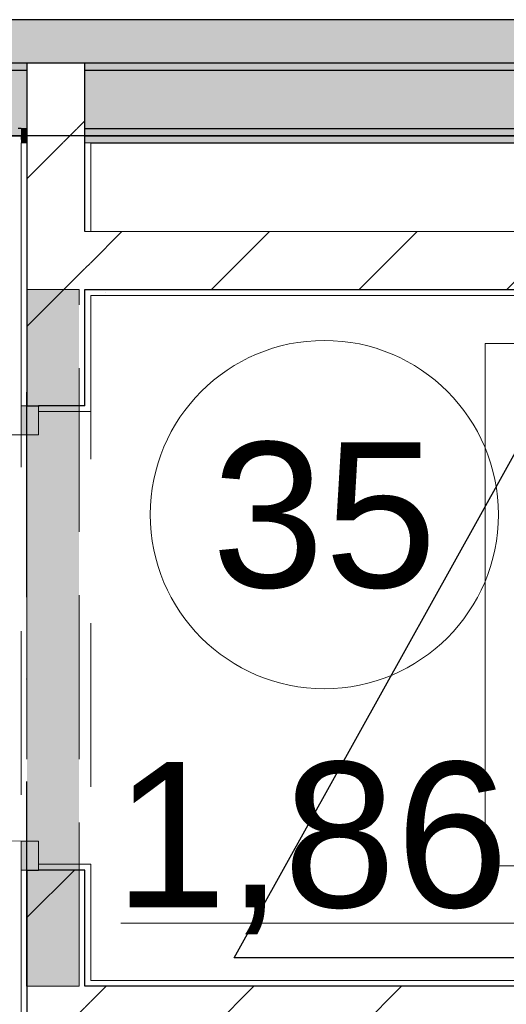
# Model space of a CAD drawing. Header units: millimetres. Extents: x -59761 to 112741, y -57975 to 46221.
# Tile 243 of 256: x 7088 to 7926, y 13479 to 15175. Entities that reach past the tile are written whole.
import ezdxf

# ---------------------------------------------------------------- set-up
doc = ezdxf.new("R2010")
doc.units = ezdxf.units.MM
for name, pattern in [('Wipeout_Contour', [1000, 0, -1000]), ('Невидимая', [391.222223, 282.222223, -109]), ('Штриховая', [564.444447, 282.222223, -282.222223]), ('Штрихпунктирная', [670.277762, 352.777767, -176.388884, 0, -141.111112])]:
    doc.linetypes.add(name, pattern=pattern)
for name, color, linetype in [('2D - Общий', 7, 'Continuous'), ('Интерьер - Сантехника', 7, 'Continuous'), ('Конструктив - ГКЛ', 7, 'Continuous'), ('Конструктив - Перемычки', 7, 'Continuous'), ('Конструктив - Стена сущ для демонтажного плана', 7, 'Continuous'), ('Конструктив - Стена сущ для Кладочного плана', 7, 'Continuous'), ('Конструктив - Стены Блок 100 нов', 7, 'Continuous'), ('Элемент Модели - Зона', 7, 'Continuous')]:
    doc.layers.add(name, color=color, linetype=linetype)
doc.styles.add('СГЕНЕРИР_СТИЛЬ_1', font='arial.ttf')
pattern_1 = [(45, (-45000, -54000), (-127.2792, 127.2792), [])]
pattern_2 = [(45, (-45000, -53650), (-111.36932, 111.36932), [0, -105, 0, -157.5]), (110, (-44650, -53650), (148.0016, 53.86817), [0, -77, 0, -133])]

msp = doc.modelspace()

# ---------------------------------------------------------------- hatches: boundary and pattern name
at = {"layer": 'Конструктив - ГКЛ', "linetype": 'Continuous', "lineweight": 5}
for points in [[(3487.5, 15087.5), (7100, 15087.5), (7100, 15100), (3487.5, 15100)], [(7200, 15087.5), (10700, 15087.5), (10700, 15100), (7200, 15100)], [(3587.5, 14987.5), (7100, 14987.5), (7100, 15087.5), (3587.5, 15087.5)], [(7200, 14987.5), (10700, 14987.5), (10700, 15087.5), (7200, 15087.5)], [(7090, 14975), (7100, 14975), (7100, 14987.5), (7090, 14987.5)], [(7200, 14975), (10700, 14975), (10700, 14987.5), (7200, 14987.5)], [(7090, 14963), (7100, 14963), (7100, 14975), (7090, 14975)], [(7200, 14963), (10700, 14963), (10700, 14975), (7200, 14975)]]:
    msp.add_hatch(color=9, dxfattribs=at).paths.add_polyline_path(points)
at = {"layer": 'Конструктив - Стена сущ для демонтажного плана', "linetype": 'Continuous', "lineweight": 15}
msp.add_hatch(color=7, dxfattribs=at).paths.add_polyline_path([(3400, 15175), (3400, 14975), (13000, 14975), (13000, 15175)])
at = {"layer": 'Конструктив - Стена сущ для Кладочного плана', "linetype": 'Continuous', "lineweight": 15}
msp.add_hatch(color=7, dxfattribs=at).paths.add_polyline_path([(3400, 15175), (3400, 14975), (13020, 14975), (13020, 15175)])

# ---------------------------------------------------------------- linework, layer by layer
at = {"layer": 'Интерьер - Сантехника', "color": 7, "linetype": 'Continuous', "lineweight": 5, "flags": 128}
msp.add_lwpolyline([(8790, 13717.34), (7890, 13717.34), (7890, 14617.34), (8790, 14617.34)], close=True, dxfattribs=at)
at = {"layer": 'Конструктив - ГКЛ', "color": 7, "linetype": 'Continuous', "lineweight": 30}
for p, q in [((7100, 15100), (7100, 15087.5)), ((7200, 15087.5), (7200, 15100)), ((7100, 15087.5), (3587.5, 15087.5)), ((7100, 15087.5), (7100, 14987.5)), ((10700, 15087.5), (7200, 15087.5)), ((7200, 14987.5), (7200, 15087.5)), ((7090, 14987.5), (7085, 14987.5)), ((7090, 14987.5), (7100, 14987.5)), ((7100, 14987.5), (7100, 14975)), ((7200, 14975), (7200, 14987.5)), ((7200, 14987.5), (10700, 14987.5)), ((7100, 14975), (7100, 14963)), ((7200, 14963), (7200, 14975))]:
    msp.add_line(p, q, dxfattribs=at)
at = {"layer": 'Конструктив - ГКЛ', "color": 7, "linetype": 'Continuous', "lineweight": 30, "flags": 128}
for points in [[(29500, 15100), (3475, 15100)], [(29500, 14975), (3600, 14975)], [(7090, 14975), (7100, 14975)], [(7090, 14963), (7100, 14963)], [(7200, 14975), (10700, 14975)], [(7200, 14963), (10700, 14963)]]:
    msp.add_lwpolyline(points, dxfattribs=at)
at = {"layer": 'Конструктив - Стена сущ для демонтажного плана', "color": 7, "linetype": 'Continuous', "lineweight": 30, "flags": 128}
for points in [[(13000, 15175), (3400, 15175)], [(3600, 14975), (13000, 14975)]]:
    msp.add_lwpolyline(points, dxfattribs=at)
at = {"layer": 'Конструктив - Стена сущ для Кладочного плана', "color": 7, "linetype": 'Continuous', "lineweight": 30, "flags": 128}
for points in [[(13020, 15175), (3400, 15175)], [(3600, 14975), (13020, 14975)]]:
    msp.add_lwpolyline(points, dxfattribs=at)
at = {"layer": 'Конструктив - Стены Блок 100 нов', "color": 7, "linetype": 'Continuous', "lineweight": 5}
for p, q in [((7090, 14460), (6390, 14460)), ((7090, 14460), (7120, 14460)), ((7120, 13760), (7090, 13760))]:
    msp.add_line(p, q, dxfattribs=at)
msp.add_arc((7090, 14460), 700, 180, 270, dxfattribs=at)
at = {"layer": 'Элемент Модели - Зона', "color": 7, "linetype": 'Continuous', "lineweight": 15}
msp.add_line((7261.62, 13618.45), (8372.48, 13618.45), dxfattribs=at)
at = {"layer": 'Элемент Модели - Зона', "color": 253, "linetype": 'Штриховая', "lineweight": 15, "flags": 128}
for points in [[(3600, 14975), (3600, 9320), (9000, 9320), (10700, 9320), (10700, 12100), (8800, 12100), (7090, 12100), (7090, 13410), (7090, 14975)], [(7210, 14700), (7210, 13520), (8790, 13520), (8790, 14700)]]:
    msp.add_lwpolyline(points, close=True, dxfattribs=at)
at = {"layer": 'Элемент Модели - Зона', "color": 7, "linetype": 'Continuous', "lineweight": 15, "flags": 128}
msp.add_lwpolyline([(7912.6, 14322.41, 1), (7312.6, 14322.41, 1)], format="xyb", close=True, dxfattribs=at)

# ---------------------------------------------------------------- texts
at = {"layer": 'Элемент Модели - Зона', "color": 7, "lineweight": 15, "char_height": 250, "attachment_point": 5, "style": 'СГЕНЕРИР_СТИЛЬ_1'}
for s, insert in [('\\A1;{\\pqc;\\fArial|b0|i0|c204|p38;35}', (7612.6, 14320.26)), ('\\A1;{\\pqc;\\fArial|b0|i0|c204|p38;1,86 м²}', (7817.05, 13747.76))]:
    msp.add_mtext(s, dxfattribs=dict(at, insert=insert))

# ---------------------------------------------------------------- next in the draw order: wipeouts: each hides what was drawn before it
at = {"color": 254, "linetype": 'Wipeout_Contour', "lineweight": 0, "ltscale": 9918922.023341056}
msp.add_wipeout([(7100, 15087.5), (7200, 15087.5), (7200, 15100), (7100, 15100)], dxfattribs=at).dxf.layer = 'Конструктив - Стены Блок 100 нов'
at = {"color": 254, "linetype": 'Wipeout_Contour', "lineweight": 0, "ltscale": 9918976.646314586}
msp.add_wipeout([(7100, 14963), (7200, 14963), (7200, 14975), (7100, 14975)], dxfattribs=at).dxf.layer = 'Конструктив - Стены Блок 100 нов'
at = {"color": 254, "linetype": 'Wipeout_Contour', "lineweight": 0, "ltscale": 9919286.891833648}
msp.add_wipeout([(7210, 14710), (7210, 14810), (7200, 14810), (7200, 14710)], dxfattribs=at).dxf.layer = 'Конструктив - Стены Блок 100 нов'
at = {"color": 254, "linetype": 'Wipeout_Contour', "lineweight": 0, "ltscale": 9919420.643916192}
msp.add_wipeout([(7090, 13210.38), (7100, 13210.38), (7100, 13710), (7090, 13710)], dxfattribs=at).dxf.layer = 'Конструктив - Стены Блок 100 нов'
at = {"color": 254, "linetype": 'Wipeout_Contour', "lineweight": 0, "ltscale": 9919858.005460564}
msp.add_wipeout([(7210, 13410), (7210, 13510), (7200, 13510), (7200, 13410)], dxfattribs=at).dxf.layer = 'Конструктив - Стены Блок 100 нов'

# ---------------------------------------------------------------- next in the draw order: hatches: boundary and pattern name
at = {"layer": 'Конструктив - Стены Блок 100 нов', "linetype": 'Continuous', "lineweight": 5}
h = msp.add_hatch(dxfattribs=at)
h.set_pattern_fill('БЛОКИ_БЕТОННЫЕ_ЭФФЕКТИВН_2D', style=0, pattern_type=2)
h.set_pattern_definition(pattern_1)
h.paths.add_polyline_path([(7100, 14963), (7200, 14963), (7200, 14975), (7100, 14975)])
h = msp.add_hatch(dxfattribs=at)
h.set_pattern_fill('БЛОКИ_БЕТОННЫЕ_ЭФФЕКТИВН_2D', style=0, pattern_type=2)
h.set_pattern_definition(pattern_1)
h.paths.add_polyline_path([(7210, 14710), (7210, 14810), (7200, 14810), (7200, 14710)])
h = msp.add_hatch(dxfattribs=at)
h.set_pattern_fill('БЛОКИ_БЕТОННЫЕ_ЭФФЕКТИВН_2D', style=0, pattern_type=2)
h.set_pattern_definition(pattern_1)
h.paths.add_polyline_path([(7210, 13410), (7210, 13510), (7200, 13510), (7200, 13410)])

# ---------------------------------------------------------------- next in the draw order: linework, layer by layer
at = {"layer": 'Конструктив - ГКЛ', "color": 7, "linetype": 'Continuous', "lineweight": 30}
msp.add_line((7200, 15100), (7100, 15100), dxfattribs=at)
at = {"layer": 'Конструктив - Стены Блок 100 нов', "color": 7, "linetype": 'Continuous', "lineweight": 5}
msp.add_line((7090, 13760), (7090, 13710), dxfattribs=at)
at = {"layer": 'Конструктив - Стены Блок 100 нов', "color": 7, "linetype": 'Continuous', "lineweight": 5, "flags": 128}
msp.add_lwpolyline([(7090, 13710), (7090, 13210.38)], dxfattribs=at)

# ---------------------------------------------------------------- next in the draw order: wipeouts: each hides what was drawn before it
at = {"color": 254, "linetype": 'Wipeout_Contour', "lineweight": 0, "ltscale": 9918971.281439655}
msp.add_wipeout([(7100, 14975), (7200, 14975), (7200, 14987.5), (7100, 14987.5)], dxfattribs=at).dxf.layer = 'Конструктив - Стены Блок 100 нов'
at = {"color": 254, "linetype": 'Wipeout_Contour', "lineweight": 0, "ltscale": 9918859.880630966}
msp.add_wipeout([(7100, 14963), (7090, 14963), (7090, 14510), (7100, 14510)], dxfattribs=at).dxf.layer = 'Конструктив - Стены Блок 100 нов'
at = {"color": 254, "linetype": 'Wipeout_Contour', "lineweight": 0, "ltscale": 9922471.855590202}
msp.add_wipeout([(8790, 14710), (7210, 14710), (7210, 14700), (8790, 14700)], dxfattribs=at).dxf.layer = 'Конструктив - Стены Блок 100 нов'
at = {"color": 254, "linetype": 'Wipeout_Contour', "lineweight": 0, "ltscale": 9922994.477745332}
msp.add_wipeout([(8790, 13520), (7210, 13520), (7210, 13510), (8790, 13510)], dxfattribs=at).dxf.layer = 'Конструктив - Стены Блок 100 нов'

# ---------------------------------------------------------------- next in the draw order: hatches: boundary and pattern name
at = {"layer": 'Конструктив - Стены Блок 100 нов', "linetype": 'Continuous', "lineweight": 5}
h = msp.add_hatch(dxfattribs=at)
h.set_pattern_fill('БЛОКИ_БЕТОННЫЕ_ЭФФЕКТИВН_2D', style=0, pattern_type=2)
h.set_pattern_definition(pattern_1)
h.paths.add_polyline_path([(7100, 14975), (7200, 14975), (7200, 14987.5), (7100, 14987.5)])
h = msp.add_hatch(dxfattribs=at)
h.set_pattern_fill('ШТУКАТУРКА__ГИПС_01_000D', color=252, style=0, pattern_type=2)
h.set_pattern_definition(pattern_2)
h.paths.add_polyline_path([(8790, 14710), (7210, 14710), (7210, 14700), (8790, 14700)])

# ---------------------------------------------------------------- next in the draw order: linework, layer by layer
at = {"layer": '2D - Общий', "color": 7, "linetype": 'Continuous', "lineweight": 30}
msp.add_lwpolyline([(7457.48, 13559.07), (8092, 14699.28), (8725.37, 13559.07)], close=True, dxfattribs=at)
at = {"layer": 'Конструктив - ГКЛ', "color": 7, "linetype": 'Continuous', "lineweight": 30}
msp.add_line((7200, 14975), (7100, 14975), dxfattribs=at)
at = {"layer": 'Конструктив - Стены Блок 100 нов', "color": 7, "linetype": 'Continuous', "lineweight": 5}
msp.add_line((7090, 14510), (7090, 14460), dxfattribs=at)
at = {"layer": 'Конструктив - Стены Блок 100 нов', "color": 7, "linetype": 'Continuous', "lineweight": 5, "flags": 128}
for points in [[(7090, 14963), (7090, 14510)], [(7210, 14700), (8790, 14700)], [(8790, 13520), (7210, 13520)]]:
    msp.add_lwpolyline(points, dxfattribs=at)

# ---------------------------------------------------------------- next in the draw order: wipeouts: each hides what was drawn before it
at = {"color": 254, "linetype": 'Wipeout_Contour', "lineweight": 0, "ltscale": 9923018.689065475}
msp.add_wipeout([(7210, 13410), (8790, 13410), (8790, 13510), (7210, 13510)], dxfattribs=at).dxf.layer = 'Конструктив - Стены Блок 100 нов'

# ---------------------------------------------------------------- next in the draw order: hatches: boundary and pattern name
at = {"layer": 'Конструктив - Стены Блок 100 нов', "linetype": 'Continuous', "lineweight": 5}
h = msp.add_hatch(dxfattribs=at)
h.set_pattern_fill('БЛОКИ_БЕТОННЫЕ_ЭФФЕКТИВН_2D', style=0, pattern_type=2)
h.set_pattern_definition(pattern_1)
h.paths.add_polyline_path([(7210, 13410), (8790, 13410), (8790, 13510), (7210, 13510)])

# ---------------------------------------------------------------- next in the draw order: linework, layer by layer
at = {"layer": 'Конструктив - Стены Блок 100 нов', "color": 7, "linetype": 'Continuous', "lineweight": 30}
for p, q in [((7210, 13510), (7200, 13510)), ((8790, 13510), (7210, 13510))]:
    msp.add_line(p, q, dxfattribs=at)

# ---------------------------------------------------------------- next in the draw order: wipeouts: each hides what was drawn before it
at = {"color": 254, "linetype": 'Wipeout_Contour', "lineweight": 0, "ltscale": 9918946.651833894}
msp.add_wipeout([(7100, 14987.5), (7200, 14987.5), (7200, 15087.5), (7100, 15087.5)], dxfattribs=at).dxf.layer = 'Конструктив - Стены Блок 100 нов'
at = {"color": 254, "linetype": 'Wipeout_Contour', "lineweight": 0, "ltscale": 9922467.637037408}
msp.add_wipeout([(8800, 14810), (7210, 14810), (7210, 14710), (8800, 14710)], dxfattribs=at).dxf.layer = 'Конструктив - Стены Блок 100 нов'
at = {"color": 254, "linetype": 'Wipeout_Contour', "lineweight": 0, "ltscale": 9919789.774950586}
msp.add_wipeout([(7200, 13520), (7210, 13520), (7210, 13710), (7200, 13710)], dxfattribs=at).dxf.layer = 'Конструктив - Стены Блок 100 нов'

# ---------------------------------------------------------------- next in the draw order: hatches: boundary and pattern name
at = {"layer": 'Конструктив - Стены Блок 100 нов', "linetype": 'Continuous', "lineweight": 5}
h = msp.add_hatch(dxfattribs=at)
h.set_pattern_fill('БЛОКИ_БЕТОННЫЕ_ЭФФЕКТИВН_2D', style=0, pattern_type=2)
h.set_pattern_definition(pattern_1)
h.paths.add_polyline_path([(7100, 14987.5), (7200, 14987.5), (7200, 15087.5), (7100, 15087.5)])
h = msp.add_hatch(dxfattribs=at)
h.set_pattern_fill('БЛОКИ_БЕТОННЫЕ_ЭФФЕКТИВН_2D', style=0, pattern_type=2)
h.set_pattern_definition(pattern_1)
h.paths.add_polyline_path([(8800, 14810), (7210, 14810), (7210, 14710), (8800, 14710)])

# ---------------------------------------------------------------- next in the draw order: linework, layer by layer
at = {"layer": 'Конструктив - ГКЛ', "color": 7, "linetype": 'Continuous', "lineweight": 30}
for p, q in [((7100, 15100), (7100, 15087.5)), ((7200, 15087.5), (7200, 15100)), ((7100, 15087.5), (7100, 14987.5)), ((7200, 14987.5), (7200, 15087.5)), ((7100, 14987.5), (7100, 14975)), ((7200, 14975), (7200, 14987.5))]:
    msp.add_line(p, q, dxfattribs=at)
at = {"layer": 'Конструктив - Стены Блок 100 нов', "color": 7, "linetype": 'Continuous', "lineweight": 5}
msp.add_line((7210, 14810), (7200, 14810), dxfattribs=at)
at = {"layer": 'Конструктив - Стены Блок 100 нов', "color": 7, "linetype": 'Continuous', "lineweight": 30}
for p, q in [((7200, 14710), (7210, 14710)), ((7210, 14710), (8790, 14710))]:
    msp.add_line(p, q, dxfattribs=at)
at = {"layer": 'Конструктив - Стены Блок 100 нов', "color": 7, "linetype": 'Continuous', "lineweight": 5, "flags": 128}
msp.add_lwpolyline([(8800, 14810), (7210, 14810)], dxfattribs=at)

# ---------------------------------------------------------------- next in the draw order: wipeouts: each hides what was drawn before it
at = {"color": 254, "linetype": 'Wipeout_Contour', "lineweight": 0, "ltscale": 9919833.786428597}
msp.add_wipeout([(7210, 13510), (7210, 13520), (7200, 13520), (7200, 13510)], dxfattribs=at).dxf.layer = 'Конструктив - Стены Блок 100 нов'

# ---------------------------------------------------------------- next in the draw order: wipeouts: each hides what was drawn before it
at = {"color": 254, "linetype": 'Wipeout_Contour', "lineweight": 0, "ltscale": 9919231.464539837}
msp.add_wipeout([(7210, 14810), (7210, 14963), (7200, 14963), (7200, 14810)], dxfattribs=at).dxf.layer = 'Конструктив - Стены Блок 100 нов'
at = {"color": 254, "linetype": 'Wipeout_Contour', "lineweight": 0, "ltscale": 9919310.99779771}
msp.add_wipeout([(7210, 14700), (7210, 14710), (7200, 14710), (7200, 14700)], dxfattribs=at).dxf.layer = 'Конструктив - Стены Блок 100 нов'
at = {"color": 254, "linetype": 'Wipeout_Contour', "lineweight": 0, "ltscale": 12399426.0621938}
msp.add_wipeout([(7100, 13510), (7200, 13510), (7200, 13710), (7120, 13710), (7100, 13710)], dxfattribs=at).dxf.layer = 'Конструктив - Стены Блок 100 нов'

# ---------------------------------------------------------------- next in the draw order: hatches: boundary and pattern name
at = {"layer": 'Конструктив - Стены Блок 100 нов', "linetype": 'Continuous', "lineweight": 5}
h = msp.add_hatch(dxfattribs=at)
h.set_pattern_fill('БЛОКИ_БЕТОННЫЕ_ЭФФЕКТИВН_2D', style=0, pattern_type=2)
h.set_pattern_definition(pattern_1)
h.paths.add_polyline_path([(7100, 13510), (7200, 13510), (7200, 13710), (7120, 13710), (7100, 13710)])

# ---------------------------------------------------------------- next in the draw order: linework, layer by layer
at = {"layer": 'Конструктив - Стены Блок 100 нов', "color": 7, "linetype": 'Continuous', "lineweight": 5}
msp.add_line((7090, 13710), (7100, 13710), dxfattribs=at)
msp.add_line((7090, 13710), (7100, 13710), dxfattribs=at)
msp.add_line((7090, 13710), (7100, 13710), dxfattribs=at)
at = {"layer": 'Конструктив - Стены Блок 100 нов', "color": 7, "linetype": 'Continuous', "lineweight": 5, "flags": 128}
msp.add_lwpolyline([(7210, 14810), (7210, 14963)], dxfattribs=at)

# ---------------------------------------------------------------- next in the draw order: wipeouts: each hides what was drawn before it
at = {"color": 254, "linetype": 'Wipeout_Contour', "lineweight": 0, "ltscale": 9919012.787991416}
msp.add_wipeout([(7200, 14810), (7200, 14963), (7100, 14963), (7100, 14810)], dxfattribs=at).dxf.layer = 'Конструктив - Стены Блок 100 нов'
at = {"color": 254, "linetype": 'Wipeout_Contour', "lineweight": 0, "ltscale": 9919354.849953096}
msp.add_wipeout([(7200, 14700), (7200, 14510), (7210, 14510), (7210, 14700)], dxfattribs=at).dxf.layer = 'Конструктив - Стены Блок 100 нов'

# ---------------------------------------------------------------- next in the draw order: hatches: boundary and pattern name
at = {"layer": 'Конструктив - Стены Блок 100 нов', "linetype": 'Continuous', "lineweight": 5}
h = msp.add_hatch(dxfattribs=at)
h.set_pattern_fill('БЛОКИ_БЕТОННЫЕ_ЭФФЕКТИВН_2D', style=0, pattern_type=2)
h.set_pattern_definition(pattern_1)
h.paths.add_polyline_path([(7200, 14810), (7200, 14963), (7100, 14963), (7100, 14810)])

# ---------------------------------------------------------------- next in the draw order: linework, layer by layer
at = {"layer": 'Конструктив - ГКЛ', "color": 7, "linetype": 'Continuous', "lineweight": 30}
for p, q in [((7100, 14975), (7100, 14963)), ((7200, 14963), (7200, 14975))]:
    msp.add_line(p, q, dxfattribs=at)
at = {"layer": 'Конструктив - Стены Блок 100 нов', "color": 7, "linetype": 'Continuous', "lineweight": 5, "flags": 128}
for points in [[(7090, 14963), (7100, 14963)], [(7200, 14963), (7210, 14963)]]:
    msp.add_lwpolyline(points, dxfattribs=at)

# ---------------------------------------------------------------- next in the draw order: wipeouts: each hides what was drawn before it
at = {"color": 254, "linetype": 'Wipeout_Contour', "lineweight": 0, "ltscale": 12399518.42579189}
msp.add_wipeout([(7210, 13710), (7210, 13720), (7120, 13720), (7120, 13710), (7200, 13710)], dxfattribs=at).dxf.layer = 'Конструктив - Стены Блок 100 нов'
at = {"color": 254, "linetype": 'Wipeout_Contour', "lineweight": 0, "ltscale": 9919639.342724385}
msp.add_wipeout([(7200, 13410), (7200, 13510), (7100, 13510), (7100, 13410)], dxfattribs=at).dxf.layer = 'Конструктив - Стены Блок 100 нов'

# ---------------------------------------------------------------- next in the draw order: hatches: boundary and pattern name
at = {"layer": 'Конструктив - Стены Блок 100 нов', "linetype": 'Continuous', "lineweight": 0}
msp.add_hatch(color=255, dxfattribs=at).paths.add_polyline_path([(7120, 13710), (7120, 13760), (7090, 13760), (7090, 13710)])
at = {"layer": 'Конструктив - Стены Блок 100 нов', "linetype": 'Continuous', "lineweight": 5}
h = msp.add_hatch(dxfattribs=at)
h.set_pattern_fill('БЛОКИ_БЕТОННЫЕ_ЭФФЕКТИВН_2D', style=0, pattern_type=2)
h.set_pattern_definition(pattern_1)
h.paths.add_polyline_path([(7200, 13410), (7200, 13510), (7100, 13510), (7100, 13410)])

# ---------------------------------------------------------------- next in the draw order: linework, layer by layer
at = {"layer": 'Конструктив - Перемычки', "color": 7, "linetype": 'Невидимая', "lineweight": 0}
msp.add_line((7190, 13510), (7100, 13510), dxfattribs=at)
at = {"layer": 'Конструктив - Стены Блок 100 нов', "color": 7, "linetype": 'Continuous', "lineweight": 5}
for p, q in [((7120, 13710), (7120, 13760)), ((7090, 13710), (7120, 13710)), ((7120, 13720), (7210, 13720)), ((7120, 13710), (7120, 13720)), ((7120, 13720), (7210, 13720)), ((7210, 13710), (7210, 13720)), ((7210, 13710), (7210, 13720))]:
    msp.add_line(p, q, dxfattribs=at)
at = {"layer": 'Конструктив - Стены Блок 100 нов', "color": 7, "linetype": 'Continuous', "lineweight": 30}
for p, q in [((7100, 13710), (7100, 13510)), ((7100, 13710), (7120, 13710)), ((7100, 13710), (7120, 13710)), ((7100, 13710), (7120, 13710)), ((7200, 13710), (7120, 13710)), ((7200, 13510), (7200, 13710)), ((7100, 13510), (7100, 13410)), ((7210, 13510), (7200, 13510))]:
    msp.add_line(p, q, dxfattribs=at)
at = {"layer": 'Конструктив - Стены Блок 100 нов', "color": 7, "linetype": 'Continuous', "lineweight": 5, "flags": 128}
msp.add_lwpolyline([(7210, 13520), (7210, 13710)], dxfattribs=at)

# ---------------------------------------------------------------- next in the draw order: wipeouts: each hides what was drawn before it
at = {"color": 254, "linetype": 'Wipeout_Contour', "lineweight": 0, "ltscale": 9919068.216507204}
msp.add_wipeout([(7200, 14710), (7200, 14810), (7100, 14810), (7100, 14710)], dxfattribs=at).dxf.layer = 'Конструктив - Стены Блок 100 нов'

# ---------------------------------------------------------------- next in the draw order: hatches: boundary and pattern name
at = {"layer": 'Конструктив - Стены Блок 100 нов', "linetype": 'Continuous', "lineweight": 5}
h = msp.add_hatch(dxfattribs=at)
h.set_pattern_fill('БЛОКИ_БЕТОННЫЕ_ЭФФЕКТИВН_2D', style=0, pattern_type=2)
h.set_pattern_definition(pattern_1)
h.paths.add_polyline_path([(7200, 14710), (7200, 14810), (7100, 14810), (7100, 14710)])

# ---------------------------------------------------------------- next in the draw order: linework, layer by layer
at = {"layer": 'Конструктив - Стены Блок 100 нов', "color": 7, "linetype": 'Continuous', "lineweight": 30}
for p, q in [((7100, 14963), (7100, 14810)), ((7200, 14810), (7200, 14963))]:
    msp.add_line(p, q, dxfattribs=at)
at = {"layer": 'Конструктив - Стены Блок 100 нов', "color": 7, "linetype": 'Continuous', "lineweight": 5}
msp.add_line((7210, 14810), (7200, 14810), dxfattribs=at)

# ---------------------------------------------------------------- next in the draw order: wipeouts: each hides what was drawn before it
at = {"color": 254, "linetype": 'Wipeout_Contour', "lineweight": 0, "ltscale": 12398898.97754575}
msp.add_wipeout([(7100, 14510), (7120, 14510), (7200, 14510), (7200, 14710), (7100, 14710)], dxfattribs=at).dxf.layer = 'Конструктив - Стены Блок 100 нов'

# ---------------------------------------------------------------- next in the draw order: hatches: boundary and pattern name
at = {"layer": 'Конструктив - Стены Блок 100 нов', "linetype": 'Continuous', "lineweight": 5}
h = msp.add_hatch(dxfattribs=at)
h.set_pattern_fill('БЛОКИ_БЕТОННЫЕ_ЭФФЕКТИВН_2D', style=0, pattern_type=2)
h.set_pattern_definition(pattern_1)
h.paths.add_polyline_path([(7100, 14510), (7120, 14510), (7200, 14510), (7200, 14710), (7100, 14710)])

# ---------------------------------------------------------------- next in the draw order: linework, layer by layer
at = {"layer": 'Конструктив - Перемычки', "color": 7, "linetype": 'Невидимая', "lineweight": 0}
for p in [(7100, 13510), (7190, 14710)]:
    msp.add_line(p, (7100, 14710), dxfattribs=at)
at = {"layer": 'Конструктив - Перемычки', "color": 160, "linetype": 'Штрихпунктирная', "lineweight": 30}
msp.add_line((7100, 13510), (7100, 14710), dxfattribs=at)
at = {"layer": 'Конструктив - Стены Блок 100 нов', "color": 7, "linetype": 'Continuous', "lineweight": 30}
for p, q in [((7100, 14810), (7100, 14710)), ((7100, 14710), (7100, 14510)), ((7200, 14710), (7210, 14710))]:
    msp.add_line(p, q, dxfattribs=at)
at = {"layer": 'Конструктив - Стены Блок 100 нов', "color": 7, "linetype": 'Continuous', "lineweight": 5}
msp.add_line((7090, 14510), (7100, 14510), dxfattribs=at)
msp.add_line((7090, 14510), (7100, 14510), dxfattribs=at)
msp.add_line((7090, 14510), (7100, 14510), dxfattribs=at)

# ---------------------------------------------------------------- next in the draw order: wipeouts: each hides what was drawn before it
at = {"color": 254, "linetype": 'Wipeout_Contour', "lineweight": 0, "ltscale": 12399083.38520564}
msp.add_wipeout([(7210, 14500), (7210, 14510), (7200, 14510), (7120, 14510), (7120, 14500)], dxfattribs=at).dxf.layer = 'Конструктив - Стены Блок 100 нов'

# ---------------------------------------------------------------- next in the draw order: hatches: boundary and pattern name
at = {"layer": 'Конструктив - Перемычки', "linetype": 'Continuous', "lineweight": 0}
msp.add_hatch(color=59, dxfattribs=at).paths.add_polyline_path([(7100, 13510), (7190, 13510), (7190, 14710), (7100, 14710)])
at = {"layer": 'Конструктив - Стены Блок 100 нов', "linetype": 'Continuous', "lineweight": 0}
msp.add_hatch(color=255, dxfattribs=at).paths.add_polyline_path([(7090, 14510), (7090, 14460), (7120, 14460), (7120, 14510)])
at = {"layer": 'Конструктив - Стены Блок 100 нов', "linetype": 'Continuous', "lineweight": 5}
h = msp.add_hatch(dxfattribs=at)
h.set_pattern_fill('ШТУКАТУРКА__ГИПС_01_000D', color=252, style=0, pattern_type=2)
h.set_pattern_definition(pattern_2)
h.paths.add_polyline_path([(7210, 14500), (7210, 14510), (7200, 14510), (7120, 14510), (7120, 14500)])

# ---------------------------------------------------------------- next in the draw order: linework, layer by layer
at = {"layer": 'Конструктив - Перемычки', "color": 7, "linetype": 'Невидимая', "lineweight": 0}
msp.add_line((7190, 13510), (7190, 14710), dxfattribs=at)
at = {"layer": 'Конструктив - Стены Блок 100 нов', "color": 7, "linetype": 'Continuous', "lineweight": 30}
for p, q in [((7200, 14510), (7200, 14710)), ((7100, 14510), (7120, 14510)), ((7100, 14510), (7120, 14510)), ((7100, 14510), (7120, 14510)), ((7200, 14510), (7120, 14510))]:
    msp.add_line(p, q, dxfattribs=at)
at = {"layer": 'Конструктив - Стены Блок 100 нов', "color": 7, "linetype": 'Continuous', "lineweight": 5}
for p, q in [((7120, 14510), (7090, 14510)), ((7120, 14510), (7120, 14500)), ((7120, 14460), (7120, 14510)), ((7210, 14510), (7210, 14500)), ((7210, 14510), (7210, 14500)), ((7120, 14500), (7210, 14500)), ((7120, 14500), (7210, 14500))]:
    msp.add_line(p, q, dxfattribs=at)
at = {"layer": 'Конструктив - Стены Блок 100 нов', "color": 7, "linetype": 'Continuous', "lineweight": 5, "flags": 128}
msp.add_lwpolyline([(7210, 14510), (7210, 14700)], dxfattribs=at)

doc.saveas('drawing.dxf')
